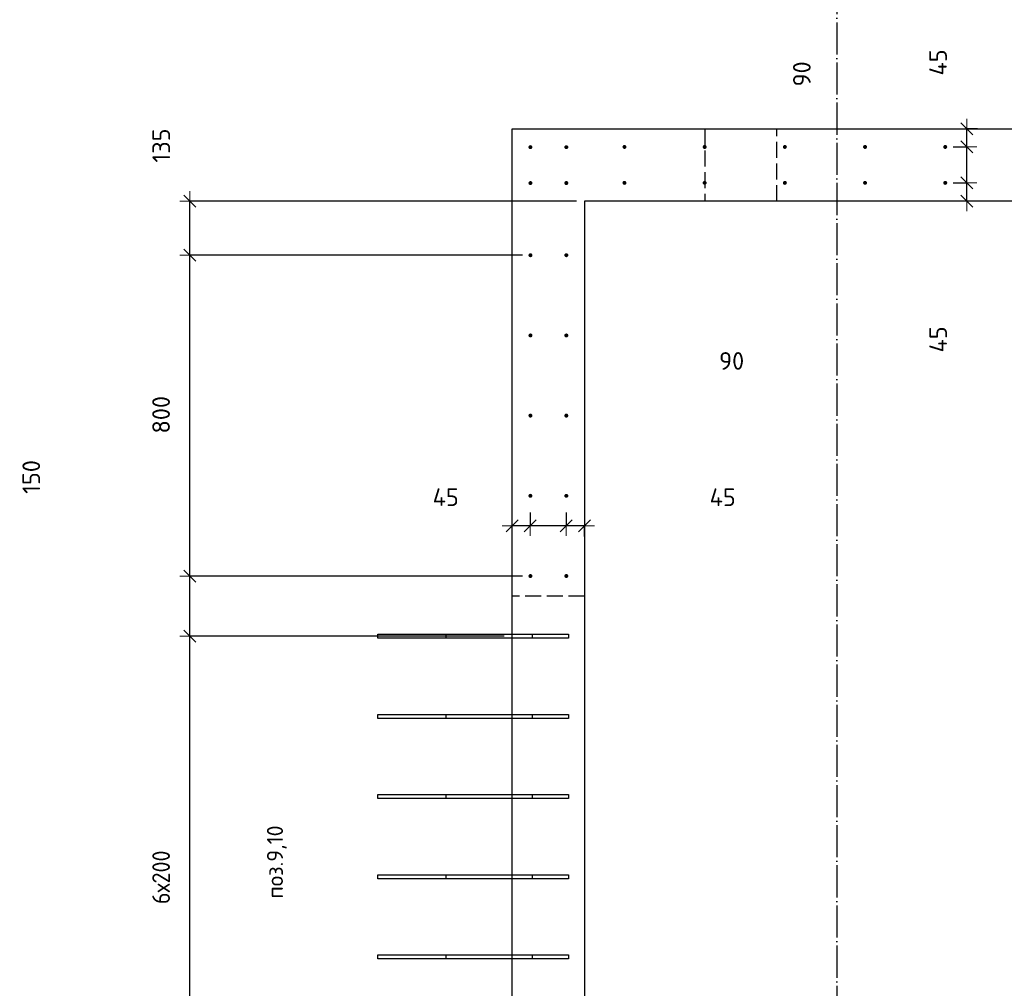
# Model space of a CAD drawing. Header units: millimetres. Extents: x -2258 to 68686, y -2266 to 30725.
# Tile 77 of 83: x 54822 to 57277, y 10977 to 13392. Entities that reach past the tile are written whole.
import ezdxf

# ---------------------------------------------------------------- set-up
doc = ezdxf.new("R2010")
doc.units = ezdxf.units.MM
doc.header["$PDMODE"] = 65
for name, pattern in [('______11', [100, 80, -10, 0, -10]), ('______2', [54, 40, -14]), ('______5', [220, 160, -20, 20, -20])]:
    doc.linetypes.add(name, pattern=pattern)
for name, color, linetype, lineweight in [('Standard', 7, 'Continuous', 25), ('Арм.стержн. вертикальными 1', 22, 'Continuous', 35), ('Размерная линия_ общее', 7, 'Continuous', 13)]:
    doc.layers.add(name, color=color, linetype=linetype, lineweight=lineweight)
doc.layers.add('Осевая линия_ общее', color=7, linetype='______5', lineweight=13, true_color=0xa0a0a0)
doc.styles.add('ISOCPEUR', font='ISOCPEUR')
doc.dimstyles.new('DIMSTYLE_11', dxfattribs={"dimtxt": 44, "dimasz": 50, "dimexe": 0, "dimexo": 0, "dimgap": 22, "dimtad": 2, "dimdec": 0, "dimrnd": 5, "dimzin": 12, "dimdsep": 46, "dimtxsty": 'ISOCPEUR', "dimblk1": 'ALL_ML_STRICH', "dimblk2": 'ALL_ML_STRICH', "dimsah": 1, "dimcen": 0, "dimclrd": 7, "dimclre": 256, "dimclrt": 7, "dimadec": 0, "dimazin": 0, "dimtfac": 1, "dimtdec": 0, "dimtix": 1, "dimtmove": 2, "dimatfit": 3, "dimfxl": 0, "dimtvp": 1.2, "dimtzin": 0, "dimlwd": 0, "dimlwe": -3, "dimarcsym": 0})
doc.dimstyles.new('DIMSTYLE_3', dxfattribs={"dimtxt": 44, "dimasz": 50, "dimexe": 0, "dimexo": 0, "dimgap": 22, "dimtad": 2, "dimdec": 0, "dimrnd": 5, "dimzin": 12, "dimdsep": 46, "dimtxsty": 'ISOCPEUR', "dimblk1": 'ALL_ML_STRICH', "dimblk2": 'ALL_ML_STRICH', "dimsah": 1, "dimcen": 0, "dimclrd": 7, "dimclre": 256, "dimclrt": 7, "dimadec": 0, "dimazin": 0, "dimtfac": 1, "dimtdec": 0, "dimtix": 1, "dimtmove": 2, "dimatfit": 3, "dimfxl": 0, "dimtzin": 0, "dimlwd": 0, "dimlwe": -3, "dimarcsym": 0})

# ---------------------------------------------------------------- blocks, each defined once
blk = doc.blocks.new('ALL_ML_STRICH')
at = {"color": 0, "linetype": 'ByBlock', "lineweight": -2}
for p, q in [((0, -0.5), (0, 0.5)), ((-1, 0), (0.5, 0)), ((-0.3, -0.3), (0.3, 0.3))]:
    blk.add_line(p, q, dxfattribs=at)
blk = doc.blocks.new('*D358')
at = {"layer": 'DEFPOINTS', "color": 7, "linetype": 'Continuous', "lineweight": 13, "transparency": 33554687}
for p in [(56050, 11855), (55246.3, 10655), (56050, 10655)]:
    blk.add_point(p, dxfattribs=at)
at = {"layer": 'Размерная линия_ общее', "color": 253, "linetype": 'Continuous', "lineweight": -2, "true_color": 0xa0a0a0, "transparency": 33554687}
for p, q in [((56030, 11855), (55246.3, 11855)), ((56030, 10655), (55246.3, 10655))]:
    blk.add_line(p, q, dxfattribs=at)
at = {"layer": 'Размерная линия_ общее', "color": 7, "linetype": 'Continuous', "lineweight": -2, "transparency": 33554687}
blk.add_line((55246.3, 10655), (55246.3, 11855), dxfattribs=at)
at = {"layer": 'Размерная линия_ общее', "color": 7, "linetype": 'Continuous', "lineweight": 13, "transparency": 33554687, "xscale": 50, "yscale": 50, "zscale": 50}
for p, rotation in [((55246.3, 11855), 90), ((55246.3, 10655), 270)]:
    blk.add_blockref('ALL_ML_STRICH', p, dxfattribs=dict(at, rotation=rotation))
at = {"layer": 'Размерная линия_ общее', "color": 7, "linetype": 'Continuous', "lineweight": 13, "transparency": 33554687, "insert": (55152.3, 11187), "char_height": 44, "width": 2.2, "attachment_point": 1, "rotation": 90, "line_spacing_factor": 0.60241, "style": 'ISOCPEUR'}
blk.add_mtext('\\W0.91;6х200', dxfattribs=at)
blk = doc.blocks.new('*D359')
at = {"layer": 'DEFPOINTS', "color": 7, "linetype": 'Continuous', "lineweight": 13, "transparency": 33554687}
for p in [(56095.5, 12005), (55246.3, 11855), (56050, 11855)]:
    blk.add_point(p, dxfattribs=at)
at = {"layer": 'Размерная линия_ общее', "color": 253, "linetype": 'Continuous', "lineweight": -2, "true_color": 0xa0a0a0, "transparency": 33554687}
for p, q in [((56075.5, 12005), (55246.3, 12005)), ((56030, 11855), (55246.3, 11855))]:
    blk.add_line(p, q, dxfattribs=at)
at = {"layer": 'Размерная линия_ общее', "color": 7, "linetype": 'Continuous', "lineweight": -2, "transparency": 33554687}
blk.add_line((55246.3, 11855), (55246.3, 12005), dxfattribs=at)
at = {"layer": 'Размерная линия_ общее', "color": 7, "linetype": 'Continuous', "lineweight": 13, "transparency": 33554687, "xscale": 50, "yscale": 50, "zscale": 50}
for p, rotation in [((55246.3, 12005), 90), ((55246.3, 11855), 270)]:
    blk.add_blockref('ALL_ML_STRICH', p, dxfattribs=dict(at, rotation=rotation))
at = {"layer": 'Размерная линия_ общее', "color": 7, "linetype": 'Continuous', "lineweight": 13, "transparency": 33554687, "insert": (54850.5, 12252), "char_height": 44, "width": 132, "attachment_point": 5, "rotation": 90, "style": 'ISOCPEUR'}
blk.add_mtext('\\A1;{150}', dxfattribs=at)
blk = doc.blocks.new('*D360')
at = {"layer": 'DEFPOINTS', "color": 7, "linetype": 'Continuous', "lineweight": 13, "transparency": 33554687}
for p in [(56095.5, 12805), (55246.3, 12005), (56095.5, 12005)]:
    blk.add_point(p, dxfattribs=at)
at = {"layer": 'Размерная линия_ общее', "color": 253, "linetype": 'Continuous', "lineweight": -2, "true_color": 0xa0a0a0, "transparency": 33554687}
for p, q in [((56075.5, 12805), (55246.3, 12805)), ((56075.5, 12005), (55246.3, 12005))]:
    blk.add_line(p, q, dxfattribs=at)
at = {"layer": 'Размерная линия_ общее', "color": 7, "linetype": 'Continuous', "lineweight": -2, "transparency": 33554687}
blk.add_line((55246.3, 12005), (55246.3, 12805), dxfattribs=at)
at = {"layer": 'Размерная линия_ общее', "color": 7, "linetype": 'Continuous', "lineweight": 13, "transparency": 33554687, "xscale": 50, "yscale": 50, "zscale": 50}
for p, rotation in [((55246.3, 12805), 90), ((55246.3, 12005), 270)]:
    blk.add_blockref('ALL_ML_STRICH', p, dxfattribs=dict(at, rotation=rotation))
at = {"layer": 'Размерная линия_ общее', "color": 7, "linetype": 'Continuous', "lineweight": 13, "transparency": 33554687, "insert": (55174.3, 12407.2), "char_height": 44, "width": 132, "attachment_point": 5, "rotation": 90, "style": 'ISOCPEUR'}
blk.add_mtext('\\A1;{800}', dxfattribs=at)
blk = doc.blocks.new('*D361')
at = {"layer": 'DEFPOINTS', "color": 7, "linetype": 'Continuous', "lineweight": 13, "transparency": 33554687}
for p in [(56230, 12940), (55246.3, 12805), (56095.5, 12805)]:
    blk.add_point(p, dxfattribs=at)
at = {"layer": 'Размерная линия_ общее', "color": 253, "linetype": 'Continuous', "lineweight": -2, "true_color": 0xa0a0a0, "transparency": 33554687}
for p, q in [((56210, 12940), (55246.3, 12940)), ((56075.5, 12805), (55246.3, 12805))]:
    blk.add_line(p, q, dxfattribs=at)
at = {"layer": 'Размерная линия_ общее', "color": 7, "linetype": 'Continuous', "lineweight": -2, "transparency": 33554687}
blk.add_line((55246.3, 12805), (55246.3, 12940), dxfattribs=at)
at = {"layer": 'Размерная линия_ общее', "color": 7, "linetype": 'Continuous', "lineweight": 13, "transparency": 33554687, "xscale": 50, "yscale": 50, "zscale": 50}
for p, rotation in [((55246.3, 12940), 90), ((55246.3, 12805), 270)]:
    blk.add_blockref('ALL_ML_STRICH', p, dxfattribs=dict(at, rotation=rotation))
at = {"layer": 'Размерная линия_ общее', "color": 7, "linetype": 'Continuous', "lineweight": 13, "transparency": 33554687, "insert": (55174.7, 13078.5), "char_height": 44, "width": 132, "attachment_point": 5, "rotation": 90, "style": 'ISOCPEUR'}
blk.add_mtext('\\A1;{135}', dxfattribs=at)
blk = doc.blocks.new('*D362')
at = {"layer": 'DEFPOINTS', "color": 7, "linetype": 'Continuous', "lineweight": 13, "transparency": 33554687}
for p in [(56184.5, 12183.8), (56230, 12130.1), (56230, 12083.3)]:
    blk.add_point(p, dxfattribs=at)
at = {"layer": 'Размерная линия_ общее', "color": 253, "linetype": 'Continuous', "lineweight": -2, "true_color": 0xa0a0a0, "transparency": 33554687}
for p, q in [((56184.5, 12163.8), (56184.5, 12130.1)), ((56230, 12103.3), (56230, 12130.1))]:
    blk.add_line(p, q, dxfattribs=at)
at = {"layer": 'Размерная линия_ общее', "color": 7, "linetype": 'Continuous', "lineweight": -2, "transparency": 33554687}
blk.add_line((56230, 12130.1), (56184.5, 12130.1), dxfattribs=at)
at = {"layer": 'Размерная линия_ общее', "color": 7, "linetype": 'Continuous', "lineweight": 13, "transparency": 33554687, "xscale": 50, "yscale": 50, "zscale": 50}
for p, rotation in [((56184.5, 12130.1), 180), ((56230, 12130.1), 360)]:
    blk.add_blockref('ALL_ML_STRICH', p, dxfattribs=dict(at, rotation=rotation))
at = {"layer": 'Размерная линия_ общее', "color": 7, "linetype": 'Continuous', "lineweight": 13, "transparency": 33554687, "insert": (56574.9, 12201.5), "char_height": 44, "width": 88, "attachment_point": 5, "style": 'ISOCPEUR'}
blk.add_mtext('\\A1;{45}', dxfattribs=at)
blk = doc.blocks.new('*D363')
at = {"layer": 'DEFPOINTS', "color": 7, "linetype": 'Continuous', "lineweight": 13, "transparency": 33554687}
for p in [(56095, 12183.8), (56184.5, 12183.8), (56184.5, 12130.1)]:
    blk.add_point(p, dxfattribs=at)
at = {"layer": 'Размерная линия_ общее', "color": 253, "linetype": 'Continuous', "lineweight": -2, "true_color": 0xa0a0a0, "transparency": 33554687}
for p, q in [((56095, 12163.8), (56095, 12130.1)), ((56184.5, 12163.8), (56184.5, 12130.1))]:
    blk.add_line(p, q, dxfattribs=at)
at = {"layer": 'Размерная линия_ общее', "color": 7, "linetype": 'Continuous', "lineweight": -2, "transparency": 33554687}
blk.add_line((56184.5, 12130.1), (56095, 12130.1), dxfattribs=at)
at = {"layer": 'Размерная линия_ общее', "color": 7, "linetype": 'Continuous', "lineweight": 13, "transparency": 33554687, "xscale": 50, "yscale": 50, "zscale": 50}
for p, rotation in [((56095, 12130.1), 180), ((56184.5, 12130.1), 360)]:
    blk.add_blockref('ALL_ML_STRICH', p, dxfattribs=dict(at, rotation=rotation))
at = {"layer": 'Размерная линия_ общее', "color": 7, "linetype": 'Continuous', "lineweight": 13, "transparency": 33554687, "insert": (56597.2, 12541.4), "char_height": 44, "width": 88, "attachment_point": 5, "style": 'ISOCPEUR'}
blk.add_mtext('\\A1;{90}', dxfattribs=at)
blk = doc.blocks.new('*D364')
at = {"layer": 'DEFPOINTS', "color": 7, "linetype": 'Continuous', "lineweight": 13, "transparency": 33554687}
for p in [(56095, 12183.8), (56095, 12130.1), (56050, 12083.3)]:
    blk.add_point(p, dxfattribs=at)
at = {"layer": 'Размерная линия_ общее', "color": 253, "linetype": 'Continuous', "lineweight": -2, "true_color": 0xa0a0a0, "transparency": 33554687}
for p, q in [((56095, 12163.8), (56095, 12130.1)), ((56050, 12103.3), (56050, 12130.1))]:
    blk.add_line(p, q, dxfattribs=at)
at = {"layer": 'Размерная линия_ общее', "color": 7, "linetype": 'Continuous', "lineweight": -2, "transparency": 33554687}
blk.add_line((56095, 12130.1), (56050, 12130.1), dxfattribs=at)
at = {"layer": 'Размерная линия_ общее', "color": 7, "linetype": 'Continuous', "lineweight": 13, "transparency": 33554687, "xscale": 50, "yscale": 50, "zscale": 50}
for p, rotation in [((56050, 12130.1), 180), ((56095, 12130.1), 360)]:
    blk.add_blockref('ALL_ML_STRICH', p, dxfattribs=dict(at, rotation=rotation))
at = {"layer": 'Размерная линия_ общее', "color": 7, "linetype": 'Continuous', "lineweight": 13, "transparency": 33554687, "insert": (55884.2, 12201.7), "char_height": 44, "width": 88, "attachment_point": 5, "style": 'ISOCPEUR'}
blk.add_mtext('\\A1;{45}', dxfattribs=at)
blk = doc.blocks.new('*D365')
at = {"layer": 'DEFPOINTS', "color": 7, "linetype": 'Continuous', "lineweight": 13, "transparency": 33554687}
for p in [(57130, 12985.5), (57183.7, 12940), (57230.5, 12940)]:
    blk.add_point(p, dxfattribs=at)
at = {"layer": 'Размерная линия_ общее', "color": 253, "linetype": 'Continuous', "lineweight": -2, "true_color": 0xa0a0a0, "transparency": 33554687}
for p, q in [((57150, 12985.5), (57183.7, 12985.5)), ((57210.5, 12940), (57183.7, 12940))]:
    blk.add_line(p, q, dxfattribs=at)
at = {"layer": 'Размерная линия_ общее', "color": 7, "linetype": 'Continuous', "lineweight": -2, "transparency": 33554687}
blk.add_line((57183.7, 12940), (57183.7, 12985.5), dxfattribs=at)
at = {"layer": 'Размерная линия_ общее', "color": 7, "linetype": 'Continuous', "lineweight": 13, "transparency": 33554687, "xscale": 50, "yscale": 50, "zscale": 50}
for p, rotation in [((57183.7, 12985.5), 90), ((57183.7, 12940), 270)]:
    blk.add_blockref('ALL_ML_STRICH', p, dxfattribs=dict(at, rotation=rotation))
at = {"layer": 'Размерная линия_ общее', "color": 7, "linetype": 'Continuous', "lineweight": 13, "transparency": 33554687, "insert": (57112.3, 12595.1), "char_height": 44, "width": 88, "attachment_point": 5, "rotation": 90, "style": 'ISOCPEUR'}
blk.add_mtext('\\A1;{45}', dxfattribs=at)
blk = doc.blocks.new('*D366')
at = {"layer": 'DEFPOINTS', "color": 7, "linetype": 'Continuous', "lineweight": 13, "transparency": 33554687}
for p in [(57130, 13075), (57130, 12985.5), (57183.7, 12985.5)]:
    blk.add_point(p, dxfattribs=at)
at = {"layer": 'Размерная линия_ общее', "color": 253, "linetype": 'Continuous', "lineweight": -2, "true_color": 0xa0a0a0, "transparency": 33554687}
for p, q in [((57150, 13075), (57183.7, 13075)), ((57150, 12985.5), (57183.7, 12985.5))]:
    blk.add_line(p, q, dxfattribs=at)
at = {"layer": 'Размерная линия_ общее', "color": 7, "linetype": 'Continuous', "lineweight": -2, "transparency": 33554687}
blk.add_line((57183.7, 12985.5), (57183.7, 13075), dxfattribs=at)
at = {"layer": 'Размерная линия_ общее', "color": 7, "linetype": 'Continuous', "lineweight": 13, "transparency": 33554687, "xscale": 50, "yscale": 50, "zscale": 50}
for p, rotation in [((57183.7, 13075), 90), ((57183.7, 12985.5), 270)]:
    blk.add_blockref('ALL_ML_STRICH', p, dxfattribs=dict(at, rotation=rotation))
at = {"layer": 'Размерная линия_ общее', "color": 7, "linetype": 'Continuous', "lineweight": 13, "transparency": 33554687, "insert": (56772.4, 13257.2), "char_height": 44, "width": 88, "attachment_point": 5, "rotation": 90, "style": 'ISOCPEUR'}
blk.add_mtext('\\A1;{90}', dxfattribs=at)
blk = doc.blocks.new('*D367')
at = {"layer": 'DEFPOINTS', "color": 7, "linetype": 'Continuous', "lineweight": 13, "transparency": 33554687}
for p in [(57230.5, 13120), (57130, 13075), (57183.7, 13075)]:
    blk.add_point(p, dxfattribs=at)
at = {"layer": 'Размерная линия_ общее', "color": 253, "linetype": 'Continuous', "lineweight": -2, "true_color": 0xa0a0a0, "transparency": 33554687}
for p, q in [((57210.5, 13120), (57183.7, 13120)), ((57150, 13075), (57183.7, 13075))]:
    blk.add_line(p, q, dxfattribs=at)
at = {"layer": 'Размерная линия_ общее', "color": 7, "linetype": 'Continuous', "lineweight": -2, "transparency": 33554687}
blk.add_line((57183.7, 13075), (57183.7, 13120), dxfattribs=at)
at = {"layer": 'Размерная линия_ общее', "color": 7, "linetype": 'Continuous', "lineweight": 13, "transparency": 33554687, "xscale": 50, "yscale": 50, "zscale": 50}
for p, rotation in [((57183.7, 13120), 90), ((57183.7, 13075), 270)]:
    blk.add_blockref('ALL_ML_STRICH', p, dxfattribs=dict(at, rotation=rotation))
at = {"layer": 'Размерная линия_ общее', "color": 7, "linetype": 'Continuous', "lineweight": 13, "transparency": 33554687, "insert": (57112.1, 13285.8), "char_height": 44, "width": 88, "attachment_point": 5, "rotation": 90, "style": 'ISOCPEUR'}
blk.add_mtext('\\A1;{45}', dxfattribs=at)

msp = doc.modelspace()

# ---------------------------------------------------------------- hatches: boundary and pattern name
at = {"layer": 'Арм.стержн. вертикальными 1', "linetype": 'Continuous', "lineweight": 50, "transparency": 33554687}
for points in [[(56100.5, 13074.5), (56100.1, 13076.4), (56099, 13078), (56097.4, 13079.1), (56095.5, 13079.5), (56093.6, 13079.1), (56091.9, 13078), (56090.8, 13076.4), (56090.5, 13074.5), (56090.8, 13072.6), (56091.9, 13071), (56093.6, 13069.9), (56095.5, 13069.5), (56097.4, 13069.9), (56099, 13071), (56100.1, 13072.6)], [(56190, 13074.5), (56189.6, 13076.4), (56188.5, 13078), (56186.9, 13079.1), (56185, 13079.5), (56183.1, 13079.1), (56181.5, 13078), (56180.4, 13076.4), (56180, 13074.5), (56180.4, 13072.6), (56181.5, 13071), (56183.1, 13069.9), (56185, 13069.5), (56186.9, 13069.9), (56188.5, 13071), (56189.6, 13072.6)], [(56335, 13075), (56334.6, 13076.9), (56333.5, 13078.5), (56331.9, 13079.6), (56330, 13080), (56328.1, 13079.6), (56326.5, 13078.5), (56325.4, 13076.9), (56325, 13075), (56325.4, 13073.1), (56326.5, 13071.5), (56328.1, 13070.4), (56330, 13070), (56331.9, 13070.4), (56333.5, 13071.5), (56334.6, 13073.1)], [(56535, 13075), (56534.6, 13076.9), (56533.5, 13078.5), (56531.9, 13079.6), (56530, 13080), (56528.1, 13079.6), (56526.5, 13078.5), (56525.4, 13076.9), (56525, 13075), (56525.4, 13073.1), (56526.5, 13071.5), (56528.1, 13070.4), (56530, 13070), (56531.9, 13070.4), (56533.5, 13071.5), (56534.6, 13073.1)], [(56735, 13075), (56734.6, 13076.9), (56733.5, 13078.5), (56731.9, 13079.6), (56730, 13080), (56728.1, 13079.6), (56726.5, 13078.5), (56725.4, 13076.9), (56725, 13075), (56725.4, 13073.1), (56726.5, 13071.5), (56728.1, 13070.4), (56730, 13070), (56731.9, 13070.4), (56733.5, 13071.5), (56734.6, 13073.1)], [(56935, 13075), (56934.6, 13076.9), (56933.5, 13078.5), (56931.9, 13079.6), (56930, 13080), (56928.1, 13079.6), (56926.5, 13078.5), (56925.4, 13076.9), (56925, 13075), (56925.4, 13073.1), (56926.5, 13071.5), (56928.1, 13070.4), (56930, 13070), (56931.9, 13070.4), (56933.5, 13071.5), (56934.6, 13073.1)], [(57135, 13075), (57134.6, 13076.9), (57133.5, 13078.5), (57131.9, 13079.6), (57130, 13080), (57128.1, 13079.6), (57126.5, 13078.5), (57125.4, 13076.9), (57125, 13075), (57125.4, 13073.1), (57126.5, 13071.5), (57128.1, 13070.4), (57130, 13070), (57131.9, 13070.4), (57133.5, 13071.5), (57134.6, 13073.1)], [(56335, 12985.5), (56334.6, 12987.4), (56333.5, 12989), (56331.9, 12990.1), (56330, 12990.5), (56328.1, 12990.1), (56326.5, 12989), (56325.4, 12987.4), (56325, 12985.5), (56325.4, 12983.6), (56326.5, 12981.9), (56328.1, 12980.8), (56330, 12980.5), (56331.9, 12980.8), (56333.5, 12981.9), (56334.6, 12983.6)], [(56535, 12985.5), (56534.6, 12987.4), (56533.5, 12989), (56531.9, 12990.1), (56530, 12990.5), (56528.1, 12990.1), (56526.5, 12989), (56525.4, 12987.4), (56525, 12985.5), (56525.4, 12983.6), (56526.5, 12981.9), (56528.1, 12980.8), (56530, 12980.5), (56531.9, 12980.8), (56533.5, 12981.9), (56534.6, 12983.6)], [(56735, 12985.5), (56734.6, 12987.4), (56733.5, 12989), (56731.9, 12990.1), (56730, 12990.5), (56728.1, 12990.1), (56726.5, 12989), (56725.4, 12987.4), (56725, 12985.5), (56725.4, 12983.6), (56726.5, 12981.9), (56728.1, 12980.8), (56730, 12980.5), (56731.9, 12980.8), (56733.5, 12981.9), (56734.6, 12983.6)], [(56935, 12985.5), (56934.6, 12987.4), (56933.5, 12989), (56931.9, 12990.1), (56930, 12990.5), (56928.1, 12990.1), (56926.5, 12989), (56925.4, 12987.4), (56925, 12985.5), (56925.4, 12983.6), (56926.5, 12981.9), (56928.1, 12980.8), (56930, 12980.5), (56931.9, 12980.8), (56933.5, 12981.9), (56934.6, 12983.6)], [(57135, 12985.5), (57134.6, 12987.4), (57133.5, 12989), (57131.9, 12990.1), (57130, 12990.5), (57128.1, 12990.1), (57126.5, 12989), (57125.4, 12987.4), (57125, 12985.5), (57125.4, 12983.6), (57126.5, 12981.9), (57128.1, 12980.8), (57130, 12980.5), (57131.9, 12980.8), (57133.5, 12981.9), (57134.6, 12983.6)], [(56100.5, 12985), (56100.1, 12986.9), (56099, 12988.5), (56097.4, 12989.6), (56095.5, 12990), (56093.6, 12989.6), (56091.9, 12988.5), (56090.8, 12986.9), (56090.5, 12985), (56090.8, 12983.1), (56091.9, 12981.4), (56093.6, 12980.4), (56095.5, 12980), (56097.4, 12980.4), (56099, 12981.4), (56100.1, 12983.1)], [(56190, 12985), (56189.6, 12986.9), (56188.5, 12988.5), (56186.9, 12989.6), (56185, 12990), (56183.1, 12989.6), (56181.5, 12988.5), (56180.4, 12986.9), (56180, 12985), (56180.4, 12983.1), (56181.5, 12981.4), (56183.1, 12980.4), (56185, 12980), (56186.9, 12980.4), (56188.5, 12981.4), (56189.6, 12983.1)], [(56100.5, 12805), (56100.1, 12806.9), (56099, 12808.5), (56097.4, 12809.6), (56095.5, 12810), (56093.6, 12809.6), (56091.9, 12808.5), (56090.8, 12806.9), (56090.5, 12805), (56090.8, 12803.1), (56091.9, 12801.5), (56093.6, 12800.4), (56095.5, 12800), (56097.4, 12800.4), (56099, 12801.5), (56100.1, 12803.1)], [(56190, 12805), (56189.6, 12806.9), (56188.5, 12808.5), (56186.9, 12809.6), (56185, 12810), (56183.1, 12809.6), (56181.5, 12808.5), (56180.4, 12806.9), (56180, 12805), (56180.4, 12803.1), (56181.5, 12801.5), (56183.1, 12800.4), (56185, 12800), (56186.9, 12800.4), (56188.5, 12801.5), (56189.6, 12803.1)], [(56100.5, 12605), (56100.1, 12606.9), (56099, 12608.5), (56097.4, 12609.6), (56095.5, 12610), (56093.6, 12609.6), (56091.9, 12608.5), (56090.8, 12606.9), (56090.5, 12605), (56090.8, 12603.1), (56091.9, 12601.5), (56093.6, 12600.4), (56095.5, 12600), (56097.4, 12600.4), (56099, 12601.5), (56100.1, 12603.1)], [(56190, 12605), (56189.6, 12606.9), (56188.5, 12608.5), (56186.9, 12609.6), (56185, 12610), (56183.1, 12609.6), (56181.5, 12608.5), (56180.4, 12606.9), (56180, 12605), (56180.4, 12603.1), (56181.5, 12601.5), (56183.1, 12600.4), (56185, 12600), (56186.9, 12600.4), (56188.5, 12601.5), (56189.6, 12603.1)], [(56100.5, 12405), (56100.1, 12406.9), (56099, 12408.5), (56097.4, 12409.6), (56095.5, 12410), (56093.6, 12409.6), (56091.9, 12408.5), (56090.8, 12406.9), (56090.5, 12405), (56090.8, 12403.1), (56091.9, 12401.5), (56093.6, 12400.4), (56095.5, 12400), (56097.4, 12400.4), (56099, 12401.5), (56100.1, 12403.1)], [(56190, 12405), (56189.6, 12406.9), (56188.5, 12408.5), (56186.9, 12409.6), (56185, 12410), (56183.1, 12409.6), (56181.5, 12408.5), (56180.4, 12406.9), (56180, 12405), (56180.4, 12403.1), (56181.5, 12401.5), (56183.1, 12400.4), (56185, 12400), (56186.9, 12400.4), (56188.5, 12401.5), (56189.6, 12403.1)], [(56100.5, 12205), (56100.1, 12206.9), (56099, 12208.5), (56097.4, 12209.6), (56095.5, 12210), (56093.6, 12209.6), (56091.9, 12208.5), (56090.8, 12206.9), (56090.5, 12205), (56090.8, 12203.1), (56091.9, 12201.5), (56093.6, 12200.4), (56095.5, 12200), (56097.4, 12200.4), (56099, 12201.5), (56100.1, 12203.1)], [(56190, 12205), (56189.6, 12206.9), (56188.5, 12208.5), (56186.9, 12209.6), (56185, 12210), (56183.1, 12209.6), (56181.5, 12208.5), (56180.4, 12206.9), (56180, 12205), (56180.4, 12203.1), (56181.5, 12201.5), (56183.1, 12200.4), (56185, 12200), (56186.9, 12200.4), (56188.5, 12201.5), (56189.6, 12203.1)], [(56100.5, 12005), (56100.1, 12006.9), (56099, 12008.5), (56097.4, 12009.6), (56095.5, 12010), (56093.6, 12009.6), (56091.9, 12008.5), (56090.8, 12006.9), (56090.5, 12005), (56090.8, 12003.1), (56091.9, 12001.5), (56093.6, 12000.4), (56095.5, 12000), (56097.4, 12000.4), (56099, 12001.5), (56100.1, 12003.1)], [(56190, 12005), (56189.6, 12006.9), (56188.5, 12008.5), (56186.9, 12009.6), (56185, 12010), (56183.1, 12009.6), (56181.5, 12008.5), (56180.4, 12006.9), (56180, 12005), (56180.4, 12003.1), (56181.5, 12001.5), (56183.1, 12000.4), (56185, 12000), (56186.9, 12000.4), (56188.5, 12001.5), (56189.6, 12003.1)]]:
    msp.add_hatch(color=4, dxfattribs=at).paths.add_polyline_path(points)

# ---------------------------------------------------------------- linework, layer by layer
at = {"layer": 'Standard', "color": 7, "linetype": 'Continuous', "lineweight": 25, "transparency": 33554687}
for p, q in [((56050, 12940), (56050, 13120)), ((56050, 13120), (57980, 13120)), ((56050, 10280), (56050, 12940)), ((57980, 12940), (56230, 12940)), ((56230, 12940), (56230, 10280))]:
    msp.add_line(p, q, dxfattribs=at)
at = {"layer": 'Standard', "color": 7, "linetype": '______2', "lineweight": 25, "transparency": 33554687}
for p, q in [((56530, 13120), (56530, 12940)), ((56710, 12940), (56710, 13120)), ((56230, 11955), (56050, 11955))]:
    msp.add_line(p, q, dxfattribs=at)
at = {"layer": 'Арм.стержн. вертикальными 1', "color": 4, "linetype": 'Continuous', "lineweight": 25, "transparency": 33554687}
for points in [[(56100, 11850), (55715, 11850), (55715, 11860), (56100, 11860), (56100, 11850)], [(56190, 11850), (55885, 11850), (55885, 11860), (56190, 11860), (56190, 11850)], [(56100, 11650), (55715, 11650), (55715, 11660), (56100, 11660), (56100, 11650)], [(56190, 11650), (55885, 11650), (55885, 11660), (56190, 11660), (56190, 11650)], [(56100, 11450), (55715, 11450), (55715, 11460), (56100, 11460), (56100, 11450)], [(56190, 11450), (55885, 11450), (55885, 11460), (56190, 11460), (56190, 11450)], [(56100, 11250), (55715, 11250), (55715, 11260), (56100, 11260), (56100, 11250)], [(56190, 11250), (55885, 11250), (55885, 11260), (56190, 11260), (56190, 11250)], [(56100, 11050), (55715, 11050), (55715, 11060), (56100, 11060), (56100, 11050)], [(56190, 11050), (55885, 11050), (55885, 11060), (56190, 11060), (56190, 11050)]]:
    msp.add_lwpolyline(points, dxfattribs=at)
at = {"layer": 'Осевая линия_ общее', "color": 253, "linetype": '______11', "lineweight": -3, "true_color": 0xa0a0a0, "transparency": 33554687}
msp.add_line((56860, 16188.5), (56860, -2123), dxfattribs=at)

# ---------------------------------------------------------------- texts
at = {"layer": 'Standard', "color": 7, "linetype": 'Continuous', "lineweight": 13, "transparency": 33554687, "insert": (55463, 11291.8), "char_height": 40, "width": 202.4, "attachment_point": 5, "rotation": 90, "style": 'ISOCPEUR'}
msp.add_mtext('\\A1;{\\fISOCPEUR|i0|b0;\\H40.000000;\\W1.000000;\\C7;поз.9,10}\\P', dxfattribs=at)

# ---------------------------------------------------------------- dimensions: what is measured, and where the dimension line sits
at = {"layer": 'Размерная линия_ общее', "color": 7, "linetype": 'Continuous', "lineweight": 13, "transparency": 33554687}
for base, p1, p2, angle, dimstyle, picture, middle in [((57183.7, 13120), (57150, 13075), (57210.5, 13120), 90, 'DIMSTYLE_11', '*D367', (57112.1, 13285.8)), ((57183.7004, 13075.0003), (57150, 12985.469), (57150, 13075.0003), 90, 'DIMSTYLE_11', '*D366', (56772.3589, 13257.2085)), ((55246.3, 12940), (56075.5, 12805), (56210, 12940), 90, 'DIMSTYLE_3', '*D361', (55174.7, 13078.5)), ((57183.7004, 12985.469), (57210.4879, 12940), (57150, 12985.469), 90, 'DIMSTYLE_11', '*D365', (57112.3165, 12595.1244)), ((55246.3, 12805), (56075.5, 12005), (56075.5, 12805), 90, 'DIMSTYLE_3', '*D360', (55174.3, 12407.2)), ((56094.9997, 12130.0805), (56184.531, 12163.7808), (56094.9997, 12163.7808), 180, 'DIMSTYLE_11', '*D363', (56597.1916, 12541.4219)), ((55246.3, 12005), (56030, 11855), (56075.5, 12005), 90, 'DIMSTYLE_3', '*D359', (54850.5, 12252)), ((56050, 12130.1), (56095, 12163.8), (56050, 12103.3), 180, 'DIMSTYLE_11', '*D364', (55884.2, 12201.7)), ((56184.531, 12130.0805), (56230, 12103.2929), (56184.531, 12163.7808), 180, 'DIMSTYLE_11', '*D362', (56574.8756, 12201.4643))]:
    dim = msp.add_linear_dim(base=base, p1=p1, p2=p2, angle=angle, dimstyle=dimstyle, override={"dimpost": '<>', "dimclrd": 7, "dimclre": 253, "dimclrt": 7, "dimlwd": 0, "dimlwe": 65533}, dxfattribs=at)
    dim.commit()
    dim.dimension.update_dxf_attribs({"geometry": picture, "text_midpoint": middle, "dimtype": 160})
dim = msp.add_linear_dim(base=(55246.3, 11855), p1=(56030, 10655), p2=(56030, 11855), angle=90, text='\\W0.91;6х200', dimstyle='DIMSTYLE_3', override={"dimpost": '<>', "dimclrd": 7, "dimclre": 253, "dimclrt": 7, "dimlwd": 0, "dimlwe": 65533}, dxfattribs=at)
dim.commit()
dim.dimension.update_dxf_attribs({"geometry": '*D358', "text_midpoint": (55224.3, 11255), "dimtype": 160})

doc.saveas('drawing.dxf')
